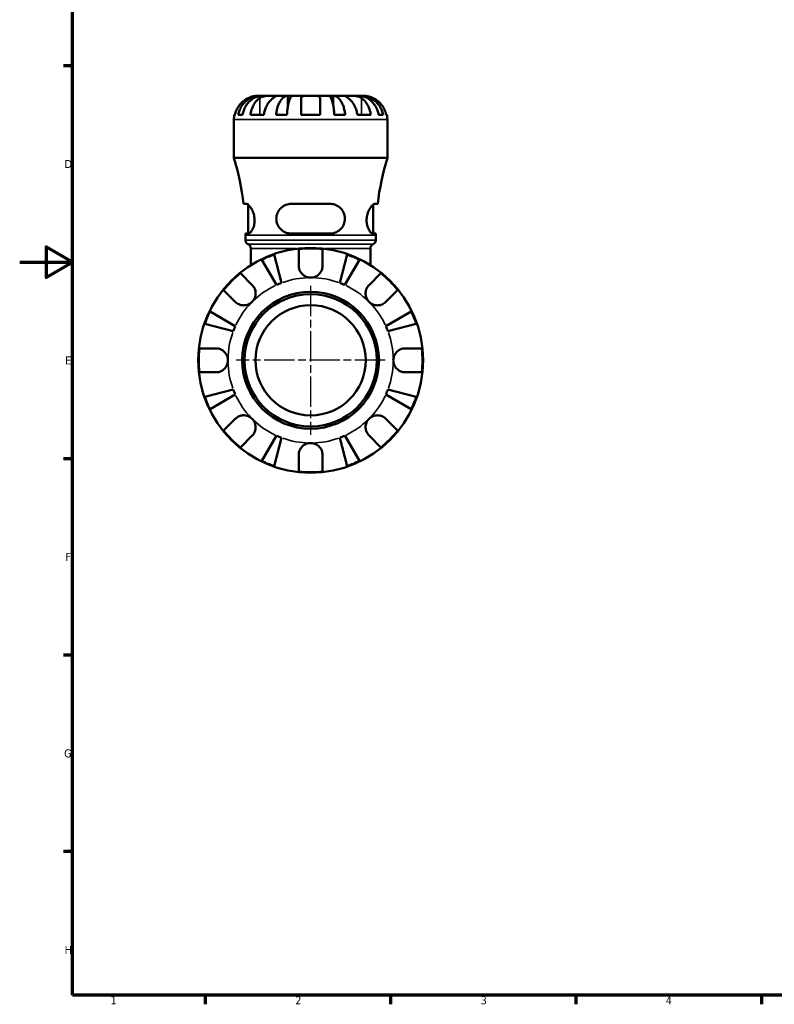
# Model space of a CAD drawing. Header units: millimetres. Extents: x 0 to 897, y 0 to 599.
# Tile 1 of 11: x 0 to 285, y 17 to 389. Entities that reach past the tile are written whole.
import ezdxf

# ---------------------------------------------------------------- set-up
doc = ezdxf.new("R2010")
doc.units = ezdxf.units.MM
doc.linetypes.add('CHAIN', pattern=[0.7087, 0.4724, -0.0591, 0.1181, -0.0591])
for name, color, linetype, lineweight in [('Border (ANSI)', 7, 'Continuous', 70), ('Center Mark (ANSI)', 7, 'Continuous', 25), ('Visible (ANSI)', 7, 'Continuous', 50), ('Visible Narrow (ANSI)', 7, 'Continuous', 35)]:
    doc.layers.add(name, color=color, linetype=linetype, lineweight=lineweight)
doc.styles.add('Note Text (ANSI)', font='tahoma.ttf')

# ---------------------------------------------------------------- blocks, each defined once
blk = doc.blocks.new('Borders Default Border')
at = {"layer": 'Border (ANSI)'}
for p, q in [((20, 371.25), (16.55, 371.25)), ((20, 222.75), (16.55, 222.75)), ((20, 148.5), (16.55, 148.5)), ((20, 74.25), (16.55, 74.25)), ((70.08, 20), (70.08, 16.55)), ((140.17, 20), (140.17, 16.55)), ((210.25, 20), (210.25, 16.55)), ((280.33, 20), (280.33, 16.55))]:
    blk.add_line(p, q, dxfattribs=at)
at = {"layer": 'Border (ANSI)', "flags": 128}
for points in [[(20, 20), (20, 574), (821, 574), (821, 20), (20, 20)], [(0, 297), (20, 297), (10, 302.77), (10, 291.23), (20, 297)]]:
    blk.add_lwpolyline(points, dxfattribs=at)
at = {"layer": 'Border (ANSI)', "char_height": 3.05, "attachment_point": 7, "style": 'Note Text (ANSI)'}
for s, insert in [('D', (16.96, 332.6)), ('E', (17.21, 258.35)), ('F', (17.29, 184.1)), ('G', (16.81, 109.79)), ('H', (16.97, 35.6)), ('1', (34.35, 16.55)), ('2', (104.2, 16.55)), ('3', (174.26, 16.49)), ('4', (244.23, 16.55))]:
    blk.add_mtext(s, dxfattribs=dict(at, insert=insert))

msp = doc.modelspace()

# ---------------------------------------------------------------- linework, layer by layer
at = {"layer": 'Center Mark (ANSI)', "linetype": 'CHAIN', "ltscale": 24.192183}
for p, q in [((109.959, 288.102), (109.959, 231.752)), ((138.134, 259.927), (81.784, 259.927))]:
    msp.add_line(p, q, dxfattribs=at)
at = {"layer": 'Visible (ANSI)'}
for p, q in [((91.121, 359.927), (89.959, 359.927)), ((91.121, 359.927), (91.121, 359.884)), ((91.887, 359.927), (91.121, 359.927)), ((95.816, 359.927), (91.887, 359.927)), ((101.391, 359.927), (95.816, 359.927)), ((101.391, 359.927), (101.391, 356.11)), ((103.238, 359.927), (101.391, 359.927)), ((109.959, 359.927), (103.238, 359.927)), ((106.359, 352.727), (106.359, 359.051)), ((116.679, 359.927), (109.959, 359.927)), ((113.559, 359.051), (113.559, 352.727)), ((118.527, 359.927), (116.679, 359.927)), ((124.101, 359.927), (118.527, 359.927)), ((118.527, 359.927), (118.527, 356.11)), ((128.03, 359.927), (124.101, 359.927)), ((128.796, 359.927), (128.03, 359.927)), ((129.959, 359.927), (128.796, 359.927)), ((128.796, 359.927), (128.796, 359.884)), ((80.959, 336.407), (80.959, 350.927)), ((81.14, 352.727), (81.366, 352.727)), ((82.56, 352.727), (84.268, 352.727)), ((87.195, 352.727), (92.286, 352.727)), ((96.903, 352.727), (101.024, 352.727)), ((106.359, 352.727), (113.559, 352.727)), ((118.893, 352.727), (123.015, 352.727)), ((127.631, 352.727), (132.722, 352.727)), ((135.65, 352.727), (137.357, 352.727)), ((138.551, 352.727), (138.777, 352.727)), ((138.959, 336.407), (138.959, 350.927)), ((138.959, 336.407), (80.959, 336.407)), ((85.704, 319.047), (84.612, 319.047)), ((86.309, 307.847), (86.309, 318.792)), ((117.319, 319.047), (102.599, 319.047)), ((133.609, 307.847), (133.609, 318.792)), ((135.305, 319.047), (134.213, 319.047)), ((85.307, 307.847), (86.431, 307.847)), ((85.309, 305.339), (85.309, 307.287)), ((102.599, 307.847), (117.319, 307.847)), ((133.486, 307.847), (134.61, 307.847)), ((134.609, 305.339), (134.609, 307.287)), ((87.339, 295.908), (87.339, 302.227)), ((105.459, 295.677), (105.459, 301.96)), ((114.459, 301.96), (114.459, 295.677)), ((132.579, 295.908), (132.579, 302.227)), ((97.082, 288.401), (91.463, 297.939)), ((96.158, 299.884), (98.93, 289.167)), ((120.987, 289.167), (123.759, 299.884)), ((128.454, 297.939), (122.835, 288.401)), ((83.419, 292.831), (87.861, 288.388)), ((132.056, 288.388), (136.498, 292.831)), ((81.497, 282.024), (77.055, 286.467)), ((142.862, 286.467), (138.42, 282.024)), ((71.947, 278.422), (81.485, 272.804)), ((138.432, 272.804), (147.971, 278.422)), ((80.719, 270.956), (70.002, 273.728)), ((149.915, 273.728), (139.198, 270.956)), ((67.926, 264.427), (74.209, 264.427)), ((145.709, 264.427), (151.991, 264.427)), ((74.209, 255.427), (67.926, 255.427)), ((151.991, 255.427), (145.709, 255.427)), ((70.002, 246.127), (80.719, 248.899)), ((81.485, 247.051), (71.947, 241.432)), ((147.971, 241.432), (138.432, 247.051)), ((139.198, 248.899), (149.915, 246.127)), ((77.055, 233.388), (81.497, 237.83)), ((138.42, 237.83), (142.862, 233.388)), ((87.861, 231.466), (83.419, 227.024)), ((91.463, 221.915), (97.082, 231.454)), ((122.835, 231.454), (128.454, 221.915)), ((136.498, 227.024), (132.056, 231.466)), ((98.93, 230.688), (96.158, 219.971)), ((123.759, 219.971), (120.987, 230.688)), ((105.459, 217.895), (105.459, 224.177)), ((114.459, 224.177), (114.459, 217.895))]:
    msp.add_line(p, q, dxfattribs=at)
for radius in [42.5, 25.85, 25, 20.833]:
    msp.add_circle((109.959, 259.927), radius, dxfattribs=at)
for centre, radius, start, end in [((89.959, 350.927), 9, 168.46304, 180), ((129.959, 350.927), 9, 0, 11.53696), ((-14.335, 307.287), 99.643, 6.7779, 16.99225), ((234.252, 307.287), 99.643, 163.00775, 173.2221), ((-14.335, 307.287), 99.643, 0, 0.32201), ((87.009, 305.339), 1.7, 180, 246.23783), ((132.909, 305.339), 1.7, 293.76217, 0), ((234.252, 307.287), 99.643, 179.67799, 180), ((85.639, 302.227), 1.7, 0, 66.23783), ((109.959, 259.927), 42.273, 83.88919, 96.11081), ((134.279, 302.227), 1.7, 113.76217, 180), ((109.959, 259.927), 42.273, 109.05437, 115.94563), ((109.959, 259.927), 42.273, 64.05437, 70.94563), ((109.959, 259.927), 42.273, 128.88919, 141.11081), ((109.959, 259.927), 42.273, 38.88919, 51.11081), ((109.959, 259.927), 31.25, 110.66622, 114.33378), ((109.959, 259.927), 31.25, 65.66622, 69.33378), ((109.959, 259.927), 42.273, 154.05437, 160.94563), ((109.959, 259.927), 42.273, 19.05437, 25.94563), ((109.959, 259.927), 31.25, 155.66622, 159.33378), ((109.959, 259.927), 31.25, 20.66622, 24.33378), ((109.959, 259.927), 42.273, 173.88919, 186.11081), ((109.959, 259.927), 42.273, 353.88919, 6.11081), ((109.959, 259.927), 42.273, 199.05437, 205.94563), ((109.959, 259.927), 31.25, 200.66622, 204.33378), ((109.959, 259.927), 31.25, 335.66622, 339.33378), ((109.959, 259.927), 42.273, 334.05437, 340.94563), ((109.959, 259.927), 42.273, 218.88919, 231.11081), ((109.959, 259.927), 31.25, 245.66622, 249.33378), ((109.959, 259.927), 31.25, 290.66622, 294.33378), ((109.959, 259.927), 42.273, 308.88919, 321.11081), ((109.959, 259.927), 42.273, 244.05437, 250.94563), ((109.959, 259.927), 42.273, 289.05437, 295.94563), ((109.959, 259.927), 42.273, 263.88919, 276.11081)]:
    msp.add_arc(centre, radius, start, end, dxfattribs=at)
for points, knots in [([(86.359, 359.051), (85.971, 358.869), (85.578, 358.649), (84.696, 358.064), (84.224, 357.672), (83.433, 356.885), (83.042, 356.418), (82.366, 355.412), (82.082, 354.873), (81.662, 353.863), (81.484, 353.302), (81.366, 352.727)], [4.42788405, 4.42788405, 4.42788405, 4.42788405, 4.5512464, 4.5512464, 4.71913293, 4.71913293, 4.88586959, 4.88586959, 5.05260626, 5.05260626, 5.21400469, 5.21400469, 5.21400469, 5.21400469]), ([(82.56, 352.727), (82.675, 353.305), (82.847, 353.869), (83.253, 354.882), (83.527, 355.421), (84.179, 356.428), (84.557, 356.895), (85.319, 357.681), (85.773, 358.072), (86.75, 358.745), (87.274, 359.028), (88.27, 359.454), (88.836, 359.636), (89.991, 359.873), (90.581, 359.927), (91.121, 359.927)], [0.1707449, 0.1707449, 0.1707449, 0.1707449, 0.3329556, 0.3329556, 0.4995958, 0.4995958, 0.6662361, 0.6662361, 0.8331576, 0.8331576, 1.000079, 1.000079, 1.1674459, 1.1674459, 1.3348128, 1.3348128, 1.3348128, 1.3348128]), ([(91.887, 359.927), (91.406, 359.927), (90.881, 359.873), (89.853, 359.636), (89.35, 359.454), (88.462, 359.028), (87.996, 358.745), (87.127, 358.072), (86.723, 357.681), (86.045, 356.895), (85.709, 356.428), (85.128, 355.421), (84.884, 354.882), (84.523, 353.869), (84.369, 353.305), (84.268, 352.727)], [4.0094086, 4.0094086, 4.0094086, 4.0094086, 4.1767755, 4.1767755, 4.3441423, 4.3441423, 4.5110638, 4.5110638, 4.6779852, 4.6779852, 4.8446255, 4.8446255, 5.0112658, 5.0112658, 5.1734765, 5.1734765, 5.1734765, 5.1734765]), ([(89.959, 359.927), (89.959, 359.927), (89.925, 359.928), (89.79, 359.926), (89.685, 359.923), (89.335, 359.901), (89.05, 359.874), (88.45, 359.768), (88.164, 359.704), (87.561, 359.533), (87.25, 359.428), (86.742, 359.225), (86.549, 359.141), (86.359, 359.051)], [0, 0, 0, 0, 0.0846147, 0.0846147, 0.17434237, 0.17434237, 0.31088758, 0.31088758, 0.41427184, 0.41427184, 0.51665709, 0.51665709, 0.58005471, 0.58005471, 0.58005471, 0.58005471]), ([(87.195, 352.727), (87.279, 353.302), (87.404, 353.863), (87.701, 354.873), (87.902, 355.412), (88.38, 356.418), (88.657, 356.885), (89.216, 357.672), (89.55, 358.064), (90.173, 358.649), (90.451, 358.869), (90.725, 359.051)], [0.17075309, 0.17075309, 0.17075309, 0.17075309, 0.33215152, 0.33215152, 0.49888818, 0.49888818, 0.66562485, 0.66562485, 0.83351137, 0.83351137, 0.95687373, 0.95687373, 0.95687373, 0.95687373]), ([(90.725, 359.051), (90.814, 359.11), (90.908, 359.167), (91.186, 359.317), (91.38, 359.405), (91.807, 359.561), (92.039, 359.628), (92.619, 359.762), (92.971, 359.816), (93.778, 359.897), (94.223, 359.914), (95.08, 359.929), (95.48, 359.927), (95.816, 359.927)], [-0.58004807, -0.58004807, -0.58004807, -0.58004807, -0.5384523, -0.5384523, -0.46383793, -0.46383793, -0.3862639, -0.3862639, -0.27840269, -0.27840269, -0.14277912, -0.14277912, 0, 0, 0, 0]), ([(95.816, 359.051), (95.542, 358.869), (95.265, 358.649), (94.641, 358.064), (94.307, 357.672), (93.748, 356.885), (93.471, 356.418), (92.993, 355.412), (92.792, 354.873), (92.495, 353.863), (92.37, 353.302), (92.286, 352.727)], [4.42788405, 4.42788405, 4.42788405, 4.42788405, 4.5512464, 4.5512464, 4.71913293, 4.71913293, 4.88586959, 4.88586959, 5.05260626, 5.05260626, 5.21400469, 5.21400469, 5.21400469, 5.21400469]), ([(95.816, 359.927), (96, 359.927), (96.163, 359.928), (96.452, 359.926), (96.574, 359.924), (96.795, 359.909), (96.864, 359.891), (96.876, 359.815), (96.826, 359.759), (96.654, 359.622), (96.56, 359.554), (96.332, 359.397), (96.202, 359.309), (95.98, 359.16), (95.9, 359.107), (95.816, 359.051)], [0, 0, 0, 0, 0.07774953, 0.07774953, 0.16081914, 0.16081914, 0.27783798, 0.27783798, 0.3882896, 0.3882896, 0.46542959, 0.46542959, 0.54035429, 0.54035429, 0.57953204, 0.57953204, 0.57953204, 0.57953204]), ([(96.903, 352.727), (96.962, 353.305), (97.053, 353.869), (97.266, 354.882), (97.409, 355.421), (97.751, 356.428), (97.95, 356.895), (98.349, 357.681), (98.587, 358.072), (99.099, 358.745), (99.373, 359.028), (99.896, 359.454), (100.192, 359.636), (100.798, 359.873), (101.107, 359.927), (101.391, 359.927)], [0.1707449, 0.1707449, 0.1707449, 0.1707449, 0.3329556, 0.3329556, 0.4995958, 0.4995958, 0.6662361, 0.6662361, 0.8331576, 0.8331576, 1.000079, 1.000079, 1.1674459, 1.1674459, 1.3348128, 1.3348128, 1.3348128, 1.3348128]), ([(103.238, 359.927), (103.099, 359.927), (102.946, 359.873), (102.647, 359.636), (102.501, 359.454), (102.243, 359.028), (102.108, 358.745), (101.855, 358.072), (101.738, 357.681), (101.541, 356.895), (101.443, 356.428), (101.274, 355.421), (101.203, 354.882), (101.098, 353.869), (101.054, 353.305), (101.024, 352.727)], [4.0094084, 4.0094084, 4.0094084, 4.0094084, 4.1767753, 4.1767753, 4.3441422, 4.3441422, 4.5110636, 4.5110636, 4.6779851, 4.6779851, 4.8446253, 4.8446253, 5.0112656, 5.0112656, 5.1734763, 5.1734763, 5.1734763, 5.1734763]), ([(106.359, 359.051), (106.359, 359.119), (106.367, 359.183), (106.411, 359.333), (106.456, 359.413), (106.594, 359.562), (106.689, 359.628), (106.979, 359.762), (107.198, 359.816), (107.78, 359.898), (108.158, 359.914), (109.012, 359.929), (109.483, 359.927), (109.959, 359.927)], [-0.57647647, -0.57647647, -0.57647647, -0.57647647, -0.52968676, -0.52968676, -0.46054026, -0.46054026, -0.38562403, -0.38562403, -0.27730827, -0.27730827, -0.14258086, -0.14258086, 0, 0, 0, 0]), ([(109.959, 359.927), (110.239, 359.927), (110.518, 359.928), (111.086, 359.926), (111.372, 359.923), (112.05, 359.901), (112.412, 359.872), (112.915, 359.765), (113.085, 359.705), (113.316, 359.567), (113.393, 359.498), (113.505, 359.338), (113.539, 359.248), (113.556, 359.117), (113.559, 359.084), (113.559, 359.051)], [-2.49913258, -2.49913258, -2.49913258, -2.49913258, -2.41505436, -2.41505436, -2.32384732, -2.32384732, -2.1841143, -2.1841143, -2.08674766, -2.08674766, -2.01440674, -2.01440674, -1.93994266, -1.93994266, -1.91637503, -1.91637503, -1.91637503, -1.91637503]), ([(118.893, 352.727), (118.863, 353.305), (118.819, 353.869), (118.714, 354.882), (118.643, 355.421), (118.474, 356.428), (118.376, 356.895), (118.179, 357.681), (118.062, 358.072), (117.809, 358.745), (117.674, 359.028), (117.416, 359.454), (117.27, 359.636), (116.971, 359.873), (116.818, 359.927), (116.679, 359.927)], [0.1707449, 0.1707449, 0.1707449, 0.1707449, 0.3329556, 0.3329556, 0.4995958, 0.4995958, 0.6662361, 0.6662361, 0.8331576, 0.8331576, 1.000079, 1.000079, 1.1674459, 1.1674459, 1.3348128, 1.3348128, 1.3348128, 1.3348128]), ([(118.527, 359.927), (118.81, 359.927), (119.119, 359.873), (119.725, 359.636), (120.021, 359.454), (120.544, 359.028), (120.818, 358.745), (121.33, 358.072), (121.568, 357.681), (121.968, 356.895), (122.166, 356.428), (122.508, 355.421), (122.651, 354.882), (122.864, 353.869), (122.955, 353.305), (123.015, 352.727)], [4.0094084, 4.0094084, 4.0094084, 4.0094084, 4.1767753, 4.1767753, 4.3441422, 4.3441422, 4.5110636, 4.5110636, 4.6779851, 4.6779851, 4.8446253, 4.8446253, 5.0112656, 5.0112656, 5.1734763, 5.1734763, 5.1734763, 5.1734763]), ([(124.101, 359.051), (124.012, 359.11), (123.927, 359.167), (123.703, 359.317), (123.573, 359.405), (123.348, 359.561), (123.254, 359.628), (123.088, 359.762), (123.041, 359.816), (123.054, 359.897), (123.145, 359.914), (123.498, 359.929), (123.764, 359.927), (124.101, 359.927)], [-0.58004807, -0.58004807, -0.58004807, -0.58004807, -0.5384523, -0.5384523, -0.46383793, -0.46383793, -0.3862639, -0.3862639, -0.27840269, -0.27840269, -0.14277912, -0.14277912, 0, 0, 0, 0]), ([(124.101, 359.927), (124.284, 359.927), (124.486, 359.928), (124.938, 359.926), (125.187, 359.924), (125.816, 359.909), (126.201, 359.891), (126.955, 359.815), (127.316, 359.759), (127.901, 359.622), (128.13, 359.554), (128.555, 359.397), (128.749, 359.309), (129.02, 359.16), (129.108, 359.107), (129.192, 359.051)], [0, 0, 0, 0, 0.07774953, 0.07774953, 0.16081914, 0.16081914, 0.27783798, 0.27783798, 0.3882896, 0.3882896, 0.46542959, 0.46542959, 0.54035429, 0.54035429, 0.57953204, 0.57953204, 0.57953204, 0.57953204]), ([(127.631, 352.727), (127.547, 353.302), (127.422, 353.863), (127.125, 354.873), (126.924, 355.412), (126.446, 356.418), (126.169, 356.885), (125.61, 357.672), (125.276, 358.064), (124.652, 358.649), (124.375, 358.869), (124.101, 359.051)], [0.17075309, 0.17075309, 0.17075309, 0.17075309, 0.33215152, 0.33215152, 0.49888818, 0.49888818, 0.66562485, 0.66562485, 0.83351137, 0.83351137, 0.95687373, 0.95687373, 0.95687373, 0.95687373]), ([(135.65, 352.727), (135.548, 353.305), (135.395, 353.869), (135.033, 354.882), (134.789, 355.421), (134.209, 356.428), (133.872, 356.895), (133.194, 357.681), (132.79, 358.072), (131.921, 358.745), (131.455, 359.028), (130.568, 359.454), (130.064, 359.636), (129.036, 359.873), (128.511, 359.927), (128.03, 359.927)], [0.1707449, 0.1707449, 0.1707449, 0.1707449, 0.3329556, 0.3329556, 0.4995958, 0.4995958, 0.6662361, 0.6662361, 0.8331576, 0.8331576, 1.000079, 1.000079, 1.1674459, 1.1674459, 1.3348128, 1.3348128, 1.3348128, 1.3348128]), ([(128.796, 359.927), (129.336, 359.927), (129.926, 359.873), (131.081, 359.636), (131.647, 359.454), (132.643, 359.028), (133.167, 358.745), (134.144, 358.072), (134.598, 357.681), (135.36, 356.895), (135.738, 356.428), (136.39, 355.421), (136.664, 354.882), (137.07, 353.869), (137.242, 353.305), (137.357, 352.727)], [4.0094084, 4.0094084, 4.0094084, 4.0094084, 4.1767753, 4.1767753, 4.3441422, 4.3441422, 4.5110636, 4.5110636, 4.6779851, 4.6779851, 4.8446253, 4.8446253, 5.0112656, 5.0112656, 5.1734763, 5.1734763, 5.1734763, 5.1734763]), ([(129.192, 359.051), (129.466, 358.869), (129.744, 358.649), (130.367, 358.064), (130.701, 357.672), (131.26, 356.885), (131.537, 356.418), (132.015, 355.412), (132.216, 354.873), (132.513, 353.863), (132.638, 353.302), (132.722, 352.727)], [4.42788748, 4.42788748, 4.42788748, 4.42788748, 4.55124983, 4.55124983, 4.71913636, 4.71913636, 4.88587302, 4.88587302, 5.05260969, 5.05260969, 5.21400811, 5.21400811, 5.21400811, 5.21400811]), ([(133.559, 359.051), (133.415, 359.119), (133.271, 359.183), (132.912, 359.333), (132.697, 359.413), (132.256, 359.562), (132.032, 359.628), (131.506, 359.762), (131.22, 359.816), (130.658, 359.898), (130.409, 359.914), (130.053, 359.929), (129.959, 359.927), (129.959, 359.927)], [-0.57647647, -0.57647647, -0.57647647, -0.57647647, -0.52968676, -0.52968676, -0.46054026, -0.46054026, -0.38562403, -0.38562403, -0.27730827, -0.27730827, -0.14258086, -0.14258086, 0, 0, 0, 0]), ([(138.551, 352.727), (138.433, 353.302), (138.255, 353.863), (137.835, 354.873), (137.551, 355.412), (136.875, 356.418), (136.484, 356.885), (135.693, 357.672), (135.221, 358.064), (134.339, 358.649), (133.946, 358.869), (133.559, 359.051)], [0.17075309, 0.17075309, 0.17075309, 0.17075309, 0.33215152, 0.33215152, 0.49888818, 0.49888818, 0.66562485, 0.66562485, 0.83351137, 0.83351137, 0.95687373, 0.95687373, 0.95687373, 0.95687373]), ([(85.704, 319.047), (85.751, 319.047), (85.801, 319.041), (86.051, 318.979), (86.279, 318.837), (86.856, 318.309), (87.219, 317.855), (87.846, 316.798), (88.117, 316.227), (88.53, 314.999), (88.677, 314.361), (88.807, 313.093), (88.802, 312.492), (88.658, 311.261), (88.506, 310.663), (88.095, 309.551), (87.829, 309.061), (87.268, 308.29), (86.974, 308.024), (86.612, 307.868), (86.519, 307.847), (86.431, 307.847)], [-1.995442, -1.995442, -1.995442, -1.995442, -1.9465692, -1.9465692, -1.7586331, -1.7586331, -1.501679, -1.501679, -1.2839935, -1.2839935, -1.0830184, -1.0830184, -0.9001376, -0.9001376, -0.6954505, -0.6954505, -0.4671741, -0.4671741, -0.224834, -0.224834, -0.1363483, -0.1363483, -0.1363483, -0.1363483]), ([(102.599, 307.847), (102.521, 307.847), (102.443, 307.849), (101.809, 307.875), (101.265, 307.981), (100.038, 308.41), (99.384, 308.8), (98.301, 309.787), (97.862, 310.37), (97.28, 311.589), (97.106, 312.188), (96.964, 313.429), (96.997, 314.044), (97.278, 315.332), (97.555, 315.974), (98.377, 317.216), (98.963, 317.781), (100.255, 318.585), (100.946, 318.85), (101.982, 319.022), (102.289, 319.047), (102.599, 319.047)], [-1.976572, -1.976572, -1.976572, -1.976572, -1.9520903, -1.9520903, -1.7768012, -1.7768012, -1.5355361, -1.5355361, -1.3090264, -1.3090264, -1.1200973, -1.1200973, -0.9332628, -0.9332628, -0.7147504, -0.7147504, -0.4527413, -0.4527413, -0.2154761, -0.2154761, -0.1180103, -0.1180103, -0.1180103, -0.1180103]), ([(117.319, 319.047), (117.474, 319.047), (117.629, 319.041), (118.375, 318.979), (118.946, 318.837), (120.207, 318.309), (120.861, 317.855), (121.854, 316.798), (122.229, 316.227), (122.737, 314.999), (122.883, 314.361), (122.94, 313.093), (122.869, 312.492), (122.518, 311.261), (122.221, 310.663), (121.406, 309.551), (120.871, 309.061), (119.627, 308.29), (118.908, 308.024), (117.878, 307.868), (117.599, 307.847), (117.319, 307.847)], [-1.995442, -1.995442, -1.995442, -1.995442, -1.9465692, -1.9465692, -1.7586331, -1.7586331, -1.501679, -1.501679, -1.2839935, -1.2839935, -1.0830184, -1.0830184, -0.9001376, -0.9001376, -0.6954505, -0.6954505, -0.4671741, -0.4671741, -0.224834, -0.224834, -0.1363483, -0.1363483, -0.1363483, -0.1363483]), ([(133.486, 307.847), (133.461, 307.847), (133.437, 307.849), (133.232, 307.875), (133.034, 307.981), (132.544, 308.41), (132.245, 308.8), (131.72, 309.787), (131.491, 310.37), (131.207, 311.589), (131.132, 312.188), (131.126, 313.429), (131.194, 314.044), (131.473, 315.332), (131.701, 315.974), (132.283, 317.216), (132.649, 317.781), (133.325, 318.585), (133.637, 318.85), (134.016, 319.022), (134.119, 319.047), (134.213, 319.047)], [-1.976572, -1.976572, -1.976572, -1.976572, -1.9520903, -1.9520903, -1.7768012, -1.7768012, -1.5355361, -1.5355361, -1.3090264, -1.3090264, -1.1200973, -1.1200973, -0.9332628, -0.9332628, -0.7147504, -0.7147504, -0.4527413, -0.4527413, -0.2154761, -0.2154761, -0.1180103, -0.1180103, -0.1180103, -0.1180103]), ([(109.959, 291.177), (109.54, 291.177), (109.123, 291.236), (108.234, 291.49), (107.774, 291.711), (106.985, 292.269), (106.653, 292.59), (106.136, 293.269), (105.942, 293.612), (105.702, 294.196), (105.63, 294.426), (105.527, 294.867), (105.494, 295.077), (105.464, 295.418), (105.459, 295.548), (105.459, 295.677)], [0, 0, 0, 0, 0.1255823, 0.1255823, 0.27758688, 0.27758688, 0.41565829, 0.41565829, 0.53558864, 0.53558864, 0.6106285, 0.6106285, 0.67830711, 0.67830711, 0.7205994, 0.7205994, 0.7205994, 0.7205994]), ([(114.459, 295.677), (114.459, 295.468), (114.444, 295.257), (114.384, 294.835), (114.339, 294.625), (114.202, 294.155), (114.101, 293.898), (113.75, 293.203), (113.45, 292.793), (112.68, 292.051), (112.209, 291.74), (111.143, 291.296), (110.554, 291.177), (109.959, 291.177)], [-0.72877811, -0.72877811, -0.72877811, -0.72877811, -0.65864576, -0.65864576, -0.58948737, -0.58948737, -0.50282865, -0.50282865, -0.34782332, -0.34782332, -0.17870564, -0.17870564, 0, 0, 0, 0]), ([(87.861, 288.388), (87.951, 288.299), (88.037, 288.206), (88.304, 287.888), (88.471, 287.649), (88.767, 287.115), (88.892, 286.821), (89.119, 286.073), (89.185, 285.614), (89.172, 284.581), (89.057, 284.021), (88.615, 282.945), (88.282, 282.445), (87.861, 282.024)], [-0.72474413, -0.72474413, -0.72474413, -0.72474413, -0.68292689, -0.68292689, -0.58946764, -0.58946764, -0.49014387, -0.49014387, -0.34933517, -0.34933517, -0.17856496, -0.17856496, 0, 0, 0, 0]), ([(132.056, 282.024), (131.814, 282.266), (131.602, 282.533), (131.228, 283.132), (131.073, 283.463), (130.808, 284.275), (130.733, 284.761), (130.742, 285.712), (130.818, 286.167), (131.057, 286.9), (131.185, 287.186), (131.488, 287.712), (131.659, 287.95), (131.916, 288.244), (131.985, 288.317), (132.056, 288.388)], [0, 0, 0, 0, 0.10230486, 0.10230486, 0.2116531, 0.2116531, 0.35868741, 0.35868741, 0.49861539, 0.49861539, 0.59613895, 0.59613895, 0.69034298, 0.69034298, 0.72355027, 0.72355027, 0.72355027, 0.72355027]), ([(87.861, 282.024), (87.62, 281.783), (87.353, 281.57), (86.754, 281.197), (86.423, 281.042), (85.611, 280.777), (85.125, 280.702), (84.174, 280.711), (83.719, 280.787), (82.986, 281.025), (82.7, 281.154), (82.174, 281.456), (81.936, 281.628), (81.642, 281.885), (81.568, 281.954), (81.497, 282.024)], [0, 0, 0, 0, 0.10230486, 0.10230486, 0.2116531, 0.2116531, 0.35868741, 0.35868741, 0.49861539, 0.49861539, 0.59613895, 0.59613895, 0.69034298, 0.69034298, 0.72355027, 0.72355027, 0.72355027, 0.72355027]), ([(138.42, 282.024), (138.33, 281.935), (138.237, 281.849), (137.919, 281.582), (137.68, 281.415), (137.146, 281.119), (136.852, 280.994), (136.105, 280.767), (135.645, 280.701), (134.613, 280.714), (134.052, 280.828), (132.976, 281.271), (132.477, 281.604), (132.056, 282.024)], [-0.72474413, -0.72474413, -0.72474413, -0.72474413, -0.68292689, -0.68292689, -0.58946764, -0.58946764, -0.49014387, -0.49014387, -0.34933517, -0.34933517, -0.17856496, -0.17856496, 0, 0, 0, 0]), ([(74.209, 264.427), (74.364, 264.427), (74.52, 264.419), (74.94, 264.375), (75.204, 264.324), (75.755, 264.164), (76.04, 264.05), (76.726, 263.686), (77.106, 263.403), (77.83, 262.658), (78.144, 262.182), (78.591, 261.111), (78.709, 260.522), (78.709, 259.927)], [-0.71968867, -0.71968867, -0.71968867, -0.71968867, -0.66913349, -0.66913349, -0.58448293, -0.58448293, -0.49008499, -0.49008499, -0.34765985, -0.34765985, -0.17827673, -0.17827673, 0, 0, 0, 0]), ([(141.209, 259.927), (141.209, 260.328), (141.262, 260.727), (141.485, 261.541), (141.664, 261.948), (142.208, 262.814), (142.607, 263.237), (143.374, 263.793), (143.699, 263.97), (144.298, 264.21), (144.563, 264.288), (145.11, 264.397), (145.39, 264.425), (145.68, 264.427), (145.694, 264.427), (145.709, 264.427)], [-3.12621297, -3.12621297, -3.12621297, -3.12621297, -3.00592131, -3.00592131, -2.87295675, -2.87295675, -2.69789372, -2.69789372, -2.58338701, -2.58338701, -2.49547573, -2.49547573, -2.40310236, -2.40310236, -2.39831682, -2.39831682, -2.39831682, -2.39831682]), ([(78.709, 259.927), (78.709, 259.526), (78.655, 259.127), (78.432, 258.313), (78.253, 257.906), (77.71, 257.041), (77.31, 256.617), (76.543, 256.062), (76.218, 255.884), (75.619, 255.645), (75.354, 255.567), (74.807, 255.458), (74.527, 255.43), (74.237, 255.427), (74.223, 255.427), (74.209, 255.427)], [-3.12621297, -3.12621297, -3.12621297, -3.12621297, -3.00592131, -3.00592131, -2.87295675, -2.87295675, -2.69789372, -2.69789372, -2.58338701, -2.58338701, -2.49547573, -2.49547573, -2.40310236, -2.40310236, -2.39831682, -2.39831682, -2.39831682, -2.39831682]), ([(145.709, 255.427), (145.553, 255.427), (145.397, 255.435), (144.977, 255.479), (144.713, 255.53), (144.162, 255.691), (143.877, 255.805), (143.191, 256.169), (142.811, 256.452), (142.087, 257.197), (141.773, 257.673), (141.326, 258.744), (141.209, 259.333), (141.209, 259.927)], [-0.71968867, -0.71968867, -0.71968867, -0.71968867, -0.66913349, -0.66913349, -0.58448293, -0.58448293, -0.49008499, -0.49008499, -0.34765985, -0.34765985, -0.17827673, -0.17827673, 0, 0, 0, 0]), ([(81.497, 237.83), (81.587, 237.919), (81.68, 238.006), (81.998, 238.273), (82.237, 238.44), (82.771, 238.736), (83.065, 238.861), (83.813, 239.088), (84.272, 239.154), (85.304, 239.14), (85.865, 239.026), (86.941, 238.584), (87.441, 238.251), (87.861, 237.83)], [-0.72474413, -0.72474413, -0.72474413, -0.72474413, -0.68292689, -0.68292689, -0.58946764, -0.58946764, -0.49014387, -0.49014387, -0.34933517, -0.34933517, -0.17856496, -0.17856496, 0, 0, 0, 0]), ([(132.056, 237.83), (132.297, 238.071), (132.565, 238.284), (133.163, 238.658), (133.494, 238.813), (134.306, 239.078), (134.792, 239.153), (135.743, 239.144), (136.198, 239.068), (136.932, 238.829), (137.217, 238.701), (137.743, 238.398), (137.981, 238.227), (138.275, 237.97), (138.349, 237.901), (138.42, 237.83)], [0, 0, 0, 0, 0.10230486, 0.10230486, 0.2116531, 0.2116531, 0.35868741, 0.35868741, 0.49861539, 0.49861539, 0.59613895, 0.59613895, 0.69034298, 0.69034298, 0.72355027, 0.72355027, 0.72355027, 0.72355027]), ([(87.861, 237.83), (88.103, 237.589), (88.316, 237.321), (88.689, 236.723), (88.844, 236.392), (89.109, 235.58), (89.184, 235.094), (89.175, 234.143), (89.099, 233.688), (88.861, 232.954), (88.732, 232.669), (88.43, 232.143), (88.258, 231.905), (88.001, 231.611), (87.932, 231.537), (87.861, 231.466)], [0, 0, 0, 0, 0.10230486, 0.10230486, 0.2116531, 0.2116531, 0.35868741, 0.35868741, 0.49861539, 0.49861539, 0.59613895, 0.59613895, 0.69034298, 0.69034298, 0.72355027, 0.72355027, 0.72355027, 0.72355027]), ([(132.056, 231.466), (131.966, 231.556), (131.88, 231.649), (131.613, 231.966), (131.446, 232.206), (131.15, 232.74), (131.025, 233.034), (130.798, 233.781), (130.732, 234.241), (130.745, 235.273), (130.86, 235.834), (131.302, 236.909), (131.635, 237.409), (132.056, 237.83)], [-0.72474413, -0.72474413, -0.72474413, -0.72474413, -0.68292689, -0.68292689, -0.58946764, -0.58946764, -0.49014387, -0.49014387, -0.34933517, -0.34933517, -0.17856496, -0.17856496, 0, 0, 0, 0]), ([(105.459, 224.177), (105.459, 224.332), (105.467, 224.489), (105.511, 224.909), (105.562, 225.173), (105.722, 225.724), (105.836, 226.009), (106.2, 226.695), (106.483, 227.075), (107.228, 227.799), (107.704, 228.113), (108.775, 228.56), (109.364, 228.677), (109.959, 228.677)], [-0.71968867, -0.71968867, -0.71968867, -0.71968867, -0.66913349, -0.66913349, -0.58448293, -0.58448293, -0.49008499, -0.49008499, -0.34765985, -0.34765985, -0.17827673, -0.17827673, 0, 0, 0, 0]), ([(109.959, 228.677), (110.36, 228.677), (110.759, 228.624), (111.573, 228.401), (111.98, 228.222), (112.845, 227.678), (113.269, 227.279), (113.824, 226.512), (114.002, 226.187), (114.241, 225.588), (114.319, 225.323), (114.428, 224.776), (114.456, 224.496), (114.458, 224.206), (114.459, 224.192), (114.459, 224.177)], [-3.12621297, -3.12621297, -3.12621297, -3.12621297, -3.00592131, -3.00592131, -2.87295675, -2.87295675, -2.69789372, -2.69789372, -2.58338701, -2.58338701, -2.49547573, -2.49547573, -2.40310236, -2.40310236, -2.39831682, -2.39831682, -2.39831682, -2.39831682])]:
    msp.add_open_spline(points, degree=3, knots=knots, dxfattribs=at)
at = {"layer": 'Visible Narrow (ANSI)'}
for p, q in [((90.725, 358.735), (90.725, 353.044)), ((129.192, 358.735), (129.192, 353.044)), ((138.602, 350.927), (81.316, 350.927)), ((134.305, 307.287), (85.612, 307.287)), ((85.612, 305.339), (134.305, 305.339)), ((133.303, 303.783), (86.615, 303.783)), ((104.308, 302.227), (87.393, 302.227)), ((132.524, 302.227), (115.609, 302.227))]:
    msp.add_line(p, q, dxfattribs=at)
for start, end in [(91.03331, 109.63291), (70.36709, 88.96669), (115.36709, 133.96669), (46.03331, 64.63291), (136.03331, 154.63291), (25.36709, 43.96669), (160.36709, 178.96669), (1.03331, 19.63291), (181.03331, 199.63291), (340.36709, 358.96669), (205.36709, 223.96669), (316.03331, 334.63291), (226.03331, 244.63291), (295.36709, 313.96669), (250.36709, 268.96669), (271.03331, 289.63291)]:
    msp.add_arc((109.959, 259.927), 31.25, start, end, dxfattribs=at)

# ---------------------------------------------------------------- block references
msp.add_blockref('Borders Default Border', (0, 0))

doc.saveas('drawing.dxf')
